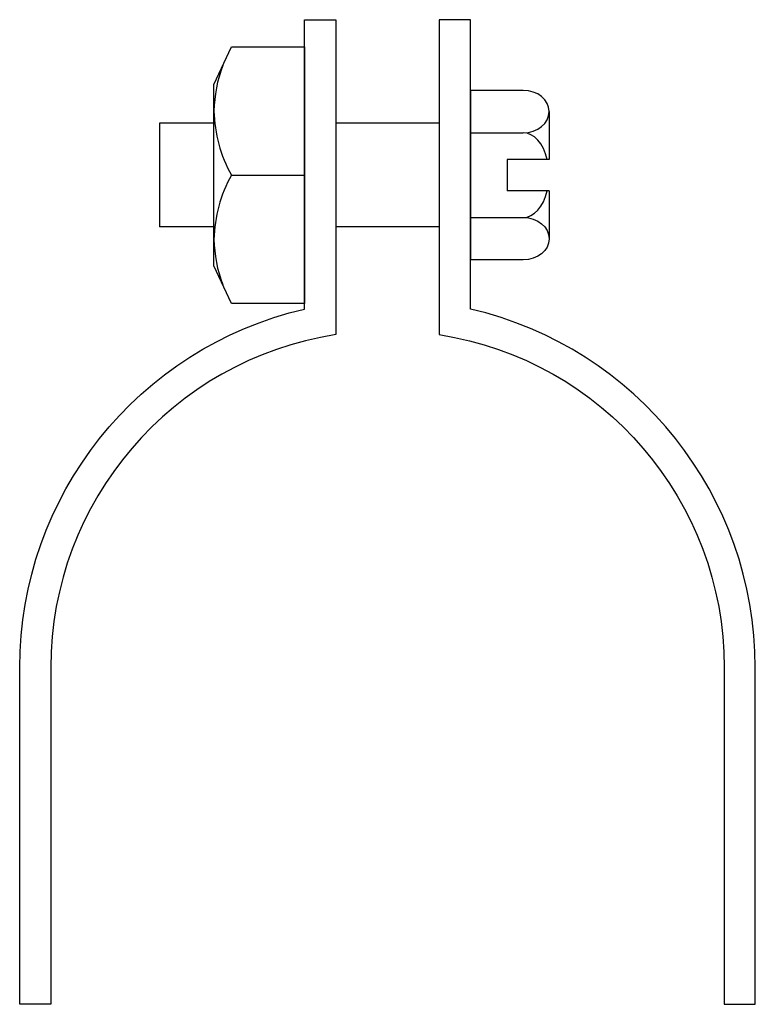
# Model space of a CAD drawing. Extents: x 12 to 204, y 11 to 268.
import ezdxf

# ---------------------------------------------------------------- set-up
doc = ezdxf.new("R2010")
doc.units = 0
doc.header["$MEASUREMENT"] = 0
doc.layers.get('0').update_dxf_attribs({"linetype": 'CONTINUOUS'})

# ---------------------------------------------------------------- blocks, each defined once
blk = doc.blocks.new('AI9-BLK1')
at = {"color": 7}
blk.add_lwpolyline([(-11.86, 23.72), (-7.27, 33.56), (11.86, 33.56), (11.86, -33.56), (-7.27, -33.56), (-11.86, -23.72)], close=True, dxfattribs=at)
for points, knots in [([(-9.56, 28.64), (-11, 24.84), (-11.77, 20.83), (-11.86, 16.78), (-11.73, 10.89), (-10.16, 5.13), (-7.27, 0), (-7.27, 0), (11.86, 0), (11.86, 0)], [0, 0, 0, 0, 1, 1, 1, 2, 2, 2, 3, 3, 3, 3]), ([(-7.27, 0), (-10.16, -5.13), (-11.73, -10.89), (-11.86, -16.78), (-11.77, -20.83), (-11, -24.84), (-9.56, -28.64)], [0, 0, 0, 0, 1, 1, 1, 2, 2, 2, 2])]:
    blk.add_open_spline(points, degree=3, knots=knots, dxfattribs=at)

msp = doc.modelspace()

# ---------------------------------------------------------------- linework, layer by layer
at = {"color": 7}
for p, q in [((129.63, 249.97), (129.63, 205.62)), ((143.46, 249.97), (129.63, 249.97)), ((150.24, 244.42), (150.24, 231.86)), ((48.32, 241.35), (48.32, 214.24)), ((62.55, 241.35), (48.32, 241.35)), ((121.5, 241.35), (94.4, 241.35)), ((129.63, 238.88), (143.46, 238.88)), ((139.28, 231.86), (139.28, 223.73)), ((150.24, 231.86), (139.28, 231.86)), ((150.24, 223.73), (139.28, 223.73)), ((150.24, 223.73), (150.24, 211.16)), ((129.63, 216.71), (143.46, 216.71)), ((62.76, 214.24), (48.32, 214.24)), ((121.5, 214.24), (94.4, 214.24)), ((143.46, 205.62), (129.63, 205.62))]:
    msp.add_line(p, q, dxfattribs=at)
for points, knots in [([(11.72, 10.95), (11.72, 10.95), (19.86, 10.95), (19.86, 10.95), (19.86, 10.95), (19.86, 99.04), (19.86, 99.04), (19.86, 142.46), (51.49, 179.41), (94.4, 186.09), (94.4, 186.09), (94.4, 268.45), (94.4, 268.45), (94.4, 268.45), (86.27, 268.45), (86.27, 268.45), (86.27, 268.45), (86.27, 192.79), (86.27, 192.79), (42.63, 182.7), (11.72, 143.83), (11.72, 99.04), (11.72, 99.04), (11.72, 10.95), (11.72, 10.95)], [0, 0, 0, 0, 1, 1, 1, 2, 2, 2, 3, 3, 3, 4, 4, 4, 5, 5, 5, 6, 6, 6, 7, 7, 7, 8, 8, 8, 8]), ([(204.18, 10.95), (204.18, 10.95), (196.04, 10.95), (196.04, 10.95), (196.04, 10.95), (196.04, 99.04), (196.04, 99.04), (196.04, 142.46), (164.41, 179.41), (121.5, 186.09), (121.5, 186.09), (121.5, 268.45), (121.5, 268.45), (121.5, 268.45), (129.63, 268.45), (129.63, 268.45), (129.63, 268.45), (129.63, 192.79), (129.63, 192.79), (173.27, 182.7), (204.18, 143.83), (204.18, 99.04), (204.18, 99.04), (204.18, 10.95), (204.18, 10.95)], [0, 0, 0, 0, 1, 1, 1, 2, 2, 2, 3, 3, 3, 4, 4, 4, 5, 5, 5, 6, 6, 6, 7, 7, 7, 8, 8, 8, 8]), ([(143.46, 238.88), (147.2, 238.88), (150.24, 241.36), (150.24, 244.42), (150.24, 247.48), (147.2, 249.97), (143.46, 249.97)], [0, 0, 0, 0, 1, 1, 1, 2, 2, 2, 2]), ([(143.46, 216.71), (147.2, 216.71), (150.24, 214.23), (150.24, 211.16), (150.24, 208.1), (147.2, 205.62), (143.46, 205.62)], [0, 0, 0, 0, 1, 1, 1, 2, 2, 2, 2])]:
    msp.add_open_spline(points, degree=3, knots=knots, dxfattribs=at)
for points in [[(149.76, 231.86), (148.74, 236.1), (146.24, 238.88), (143.46, 238.88)], [(143.46, 216.71), (146.24, 216.71), (148.74, 219.49), (149.76, 223.73)]]:
    msp.add_open_spline(points, degree=3, dxfattribs=at)

# ---------------------------------------------------------------- block references
msp.add_blockref('AI9-BLK1', (74.41, 227.79), dxfattribs=at)

doc.saveas('drawing.dxf')
